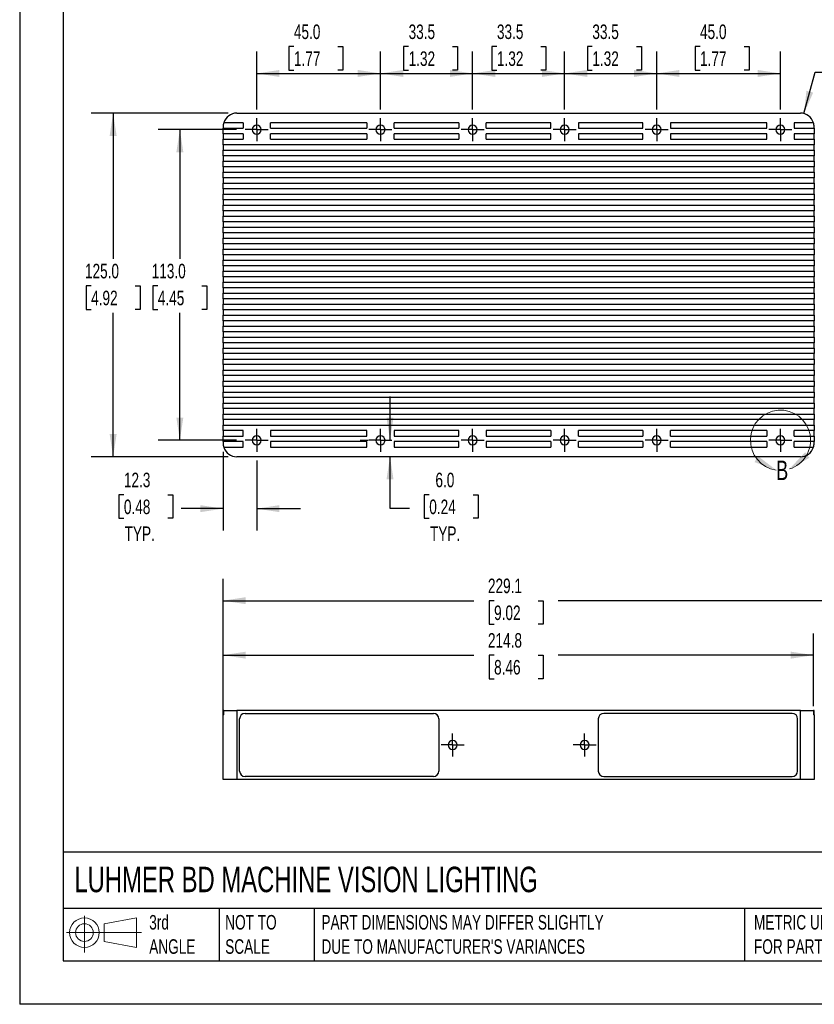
# Model space of a CAD drawing. Header units: millimetres. Extents: x 0 to 699, y 0 to 540.
# Tile 1 of 5: x 0 to 289, y 0 to 358. Entities that reach past the tile are written whole.
import ezdxf

# ---------------------------------------------------------------- set-up
doc = ezdxf.new("R2010")
doc.units = ezdxf.units.MM
doc.header["$LTSCALE"] = 2.5
doc.linetypes.add('CENTERX2', pattern=[20.32, 12.7, -2.54, 2.54, -2.54])
doc.layers.add('CENTER', color=40, linetype='CENTERX2')
doc.layers.add('DIMENSIONS', color=140, linetype='Continuous', lineweight=25)
doc.layers.add('TEXT', color=140, linetype='Continuous', lineweight=25)
doc.styles.add('SLDTEXTSTYLE0', font='TXT', dxfattribs={"width": 0.7})
doc.dimstyles.new('SLDDIMSTYLE0', dxfattribs={"dimtxt": 5.39502, "dimasz": 8.255, "dimexe": 0, "dimexo": 0.0625, "dimgap": 1.348755, "dimtad": 0, "dimtih": 1, "dimtoh": 1, "dimdec": 1, "dimrnd": 1e-09, "dimzin": 4, "dimdsep": 46, "dimtxsty": 'SLDTEXTSTYLE0', "dimsah": 1, "dimcen": 0.09, "dimadec": 0, "dimazin": 1, "dimtfac": 1, "dimtdec": 1, "dimtofl": 0, "dimtmove": 0, "dimatfit": 3, "dimfxl": 0, "dimfrac": 2, "dimtolj": 1, "dimtzin": 12, "dimarcsym": 0})
doc.dimstyles.new('SLDDIMSTYLE1', dxfattribs={"dimtxt": 5.39502, "dimasz": 8.255, "dimexe": 0, "dimexo": 0.0625, "dimgap": 1.348755, "dimtad": 0, "dimtih": 1, "dimtoh": 1, "dimdec": 1, "dimrnd": 1e-09, "dimzin": 12, "dimdsep": 46, "dimtxsty": 'SLDTEXTSTYLE0', "dimsah": 1, "dimcen": 0.09, "dimadec": 0, "dimazin": 3, "dimtfac": 1, "dimtdec": 1, "dimtmove": 0, "dimatfit": 0, "dimfxl": 0, "dimfrac": 2, "dimtolj": 1, "dimtzin": 12, "dimarcsym": 0})
doc.dimstyles.new('SLDDIMSTYLE2', dxfattribs={"dimtxt": 5.39502, "dimasz": 8.255, "dimexe": 0, "dimexo": 0.0625, "dimgap": 1.348755, "dimtad": 2, "dimdec": 1, "dimrnd": 1e-09, "dimzin": 4, "dimdsep": 46, "dimtxsty": 'SLDTEXTSTYLE0', "dimsah": 1, "dimcen": 0.09, "dimadec": 0, "dimazin": 1, "dimtfac": 1, "dimtdec": 1, "dimtofl": 0, "dimtmove": 0, "dimatfit": 3, "dimfxl": 0, "dimfrac": 2, "dimtolj": 1, "dimtzin": 12, "dimarcsym": 0})
doc.dimstyles.new('SLDDIMSTYLE3', dxfattribs={"dimtxt": 5.39502, "dimasz": 8.255, "dimexe": 0, "dimexo": 0.0625, "dimgap": 1.348755, "dimtad": 2, "dimdec": 1, "dimrnd": 1e-09, "dimzin": 12, "dimdsep": 46, "dimtxsty": 'SLDTEXTSTYLE0', "dimsah": 1, "dimcen": 0.09, "dimadec": 0, "dimazin": 3, "dimtfac": 1, "dimtdec": 1, "dimtofl": 0, "dimtmove": 0, "dimatfit": 3, "dimfxl": 0, "dimfrac": 2, "dimtolj": 1, "dimtzin": 12, "dimarcsym": 0})
doc.dimstyles.new('SLDDIMSTYLE4', dxfattribs={"dimtxt": 5.39502, "dimasz": 8.255, "dimexe": 0, "dimexo": 0.0625, "dimgap": 1.348755, "dimtad": 0, "dimtih": 1, "dimtoh": 1, "dimdec": 1, "dimrnd": 1e-09, "dimzin": 4, "dimdsep": 46, "dimtxsty": 'SLDTEXTSTYLE0', "dimsah": 1, "dimcen": 0.09, "dimadec": 0, "dimazin": 1, "dimtfac": 1, "dimtdec": 1, "dimtmove": 0, "dimatfit": 0, "dimfxl": 0, "dimfrac": 2, "dimtolj": 1, "dimtzin": 12, "dimarcsym": 0})
doc.dimstyles.new('SLDDIMSTYLE5', dxfattribs={"dimtxt": 5.39502, "dimasz": 8.255, "dimexe": 0, "dimexo": 0.0625, "dimgap": 1.348755, "dimtad": 0, "dimtih": 1, "dimtoh": 1, "dimdec": 1, "dimrnd": 1e-09, "dimzin": 4, "dimdsep": 46, "dimtxsty": 'SLDTEXTSTYLE0', "dimsah": 1, "dimcen": 0, "dimadec": 0, "dimazin": 1, "dimtfac": 1, "dimtdec": 1, "dimtofl": 0, "dimtmove": 0, "dimatfit": 3, "dimfxl": 0, "dimfrac": 2, "dimtolj": 1, "dimtzin": 12, "dimarcsym": 0})
doc.dimstyles.new('SLDDIMSTYLE6', dxfattribs={"dimtxt": 5.39502, "dimasz": 8.255, "dimexe": 0, "dimexo": 0.0625, "dimgap": 1.348755, "dimtad": 0, "dimtih": 1, "dimtoh": 1, "dimdec": 1, "dimrnd": 1e-09, "dimzin": 12, "dimdsep": 46, "dimtxsty": 'SLDTEXTSTYLE0', "dimsah": 1, "dimcen": 0.09, "dimadec": 0, "dimazin": 3, "dimtfac": 1, "dimtdec": 1, "dimtofl": 0, "dimtmove": 0, "dimatfit": 3, "dimfxl": 0, "dimfrac": 2, "dimtolj": 1, "dimtzin": 12, "dimarcsym": 0})

# ---------------------------------------------------------------- blocks, each defined once
blk = doc.blocks.new('Block11')
at = {"color": 7, "linetype": 'Continuous', "lineweight": 18}
for p, q in [((6.47, 13.28), (6.47, 0)), ((13.7, 10.42), (25.44, 12.58)), ((25.44, 12.58), (25.44, 1.83)), ((0, 7.2), (27.18, 7.2)), ((13.7, 3.99), (13.7, 10.42)), ((13.7, 3.99), (25.44, 1.83))]:
    blk.add_line(p, q, dxfattribs=at)
for radius in [5.38, 3.21]:
    blk.add_circle((6.47, 7.2), radius, dxfattribs=at)
blk = doc.blocks.new('Block12')
at = {"color": 7, "linetype": 'Continuous'}
blk.add_blockref('Block11', (0, 0), dxfattribs=at)
blk = doc.blocks.new('_D')
at = {"layer": 'DIMENSIONS'}
for p, q in [((78.89, 318.2), (50.33, 318.2)), ((58.27, 318.2), (58.27, 271.14)), ((50.25, 261.36), (48.44, 261.36)), ((48.44, 261.36), (48.44, 252.78)), ((66.29, 261.36), (68.1, 261.36)), ((68.1, 261.36), (68.1, 252.78)), ((48.44, 252.78), (50.25, 252.78)), ((58.27, 205.2), (58.27, 251.58)), ((68.1, 252.78), (66.29, 252.78)), ((78.89, 205.2), (50.33, 205.2))]:
    blk.add_line(p, q, dxfattribs=at)
for points in [[(58.27, 318.2), (57, 309.94), (59.54, 309.94)], [(58.27, 205.2), (59.54, 213.45), (57, 213.45)]]:
    blk.add_solid(points, dxfattribs=at)
at = {"layer": 'DIMENSIONS', "char_height": 5.292, "attachment_point": 1, "style": 'SLDTEXTSTYLE0'}
for s, insert in [('113.0', (48.01, 269.39)), ('4.45', (50.25, 259.61))]:
    blk.add_mtext(s, dxfattribs=dict(at, insert=insert))
blk = doc.blocks.new('_D_1')
at = {"layer": 'DIMENSIONS'}
for p, q in [((75.83, 324.2), (26.06, 324.2)), ((34, 324.2), (34, 271.14)), ((25.99, 261.36), (24.17, 261.36)), ((24.17, 261.36), (24.17, 252.78)), ((42.02, 261.36), (43.83, 261.36)), ((43.83, 261.36), (43.83, 252.78)), ((24.17, 252.78), (25.99, 252.78)), ((34, 199.2), (34, 251.58)), ((43.83, 252.78), (42.02, 252.78)), ((75.83, 199.2), (26.06, 199.2))]:
    blk.add_line(p, q, dxfattribs=at)
for points in [[(34, 324.2), (32.73, 315.94), (35.27, 315.94)], [(34, 199.2), (35.27, 207.45), (32.73, 207.45)]]:
    blk.add_solid(points, dxfattribs=at)
at = {"layer": 'DIMENSIONS', "char_height": 5.292, "attachment_point": 1, "style": 'SLDTEXTSTYLE0'}
for s, insert in [('125.0', (23.74, 269.39)), ('4.92', (25.99, 259.61))]:
    blk.add_mtext(s, dxfattribs=dict(at, insert=insert))
blk = doc.blocks.new('_D_2')
at = {"layer": 'DIMENSIONS'}
for p, q in [((74, 201.02), (74, 172.39)), ((86.25, 197.83), (86.25, 172.39)), ((37.91, 185.37), (36.1, 185.37)), ((36.1, 185.37), (36.1, 176.8)), ((53.95, 185.37), (55.76, 185.37)), ((55.76, 185.37), (55.76, 176.8)), ((74, 180.32), (58.78, 180.32)), ((86.25, 180.32), (102.13, 180.32)), ((36.1, 176.8), (37.91, 176.8)), ((55.76, 176.8), (53.95, 176.8))]:
    blk.add_line(p, q, dxfattribs=at)
for points in [[(74, 180.32), (65.75, 181.59), (65.75, 179.05)], [(86.25, 180.32), (94.51, 179.05), (94.51, 181.59)]]:
    blk.add_solid(points, dxfattribs=at)
at = {"layer": 'DIMENSIONS', "char_height": 5.292, "attachment_point": 1, "style": 'SLDTEXTSTYLE0'}
for s, insert in [('12.3', (37.91, 193.4)), ('0.48', (37.91, 183.62)), ('TYP.', (38.17, 173.84))]:
    blk.add_mtext(s, dxfattribs=dict(at, insert=insert))
blk = doc.blocks.new('_D_3')
at = {"layer": 'DIMENSIONS'}
for p, q in [((99.75, 348.43), (97.94, 348.43)), ((97.94, 348.43), (97.94, 339.85)), ((115.78, 348.43), (117.59, 348.43)), ((117.59, 348.43), (117.59, 339.85)), ((86.25, 325.56), (86.25, 346.58)), ((131.25, 325.56), (131.25, 346.58)), ((86.25, 338.64), (131.25, 338.64)), ((97.94, 339.85), (99.75, 339.85)), ((117.59, 339.85), (115.78, 339.85))]:
    blk.add_line(p, q, dxfattribs=at)
for points in [[(86.25, 338.64), (94.51, 337.37), (94.51, 339.91)], [(131.25, 338.64), (123, 339.91), (123, 337.37)]]:
    blk.add_solid(points, dxfattribs=at)
at = {"layer": 'DIMENSIONS', "char_height": 5.292, "attachment_point": 1, "style": 'SLDTEXTSTYLE0'}
for s, insert in [('45.0', (99.75, 356.45)), ('1.77', (99.75, 346.67))]:
    blk.add_mtext(s, dxfattribs=dict(at, insert=insert))
blk = doc.blocks.new('_D_4')
at = {"layer": 'DIMENSIONS'}
for p, q in [((141.48, 348.43), (139.67, 348.43)), ((139.67, 348.43), (139.67, 339.85)), ((157.51, 348.43), (159.32, 348.43)), ((159.32, 348.43), (159.32, 339.85)), ((131.25, 325.56), (131.25, 346.58)), ((164.75, 325.56), (164.75, 346.58)), ((131.25, 338.64), (164.75, 338.64)), ((139.67, 339.85), (141.48, 339.85)), ((159.32, 339.85), (157.51, 339.85))]:
    blk.add_line(p, q, dxfattribs=at)
for points in [[(131.25, 338.64), (139.51, 337.37), (139.51, 339.91)], [(164.75, 338.64), (156.5, 339.91), (156.5, 337.37)]]:
    blk.add_solid(points, dxfattribs=at)
at = {"layer": 'DIMENSIONS', "char_height": 5.292, "attachment_point": 1, "style": 'SLDTEXTSTYLE0'}
for s, insert in [('33.5', (141.48, 356.45)), ('1.32', (141.48, 346.67))]:
    blk.add_mtext(s, dxfattribs=dict(at, insert=insert))
blk = doc.blocks.new('_D_5')
at = {"layer": 'DIMENSIONS'}
for p, q in [((173.61, 348.43), (171.8, 348.43)), ((171.8, 348.43), (171.8, 339.85)), ((189.64, 348.43), (191.46, 348.43)), ((191.46, 348.43), (191.46, 339.85)), ((164.75, 325.56), (164.75, 346.58)), ((198.25, 325.56), (198.25, 346.58)), ((164.75, 338.64), (198.25, 338.64)), ((171.8, 339.85), (173.61, 339.85)), ((191.46, 339.85), (189.64, 339.85))]:
    blk.add_line(p, q, dxfattribs=at)
for points in [[(164.75, 338.64), (173.01, 337.37), (173.01, 339.91)], [(198.25, 338.64), (190, 339.91), (190, 337.37)]]:
    blk.add_solid(points, dxfattribs=at)
at = {"layer": 'DIMENSIONS', "char_height": 5.292, "attachment_point": 1, "style": 'SLDTEXTSTYLE0'}
for s, insert in [('33.5', (173.61, 356.45)), ('1.32', (173.61, 346.67))]:
    blk.add_mtext(s, dxfattribs=dict(at, insert=insert))
blk = doc.blocks.new('_D_6')
at = {"layer": 'DIMENSIONS'}
for p, q in [((208.32, 348.43), (206.51, 348.43)), ((206.51, 348.43), (206.51, 339.85)), ((224.36, 348.43), (226.17, 348.43)), ((226.17, 348.43), (226.17, 339.85)), ((198.25, 325.56), (198.25, 346.58)), ((231.75, 325.56), (231.75, 346.58)), ((198.25, 338.64), (231.75, 338.64)), ((206.51, 339.85), (208.32, 339.85)), ((226.17, 339.85), (224.36, 339.85))]:
    blk.add_line(p, q, dxfattribs=at)
for points in [[(198.25, 338.64), (206.51, 337.37), (206.51, 339.91)], [(231.75, 338.64), (223.5, 339.91), (223.5, 337.37)]]:
    blk.add_solid(points, dxfattribs=at)
at = {"layer": 'DIMENSIONS', "char_height": 5.292, "attachment_point": 1, "style": 'SLDTEXTSTYLE0'}
for s, insert in [('33.5', (208.32, 356.45)), ('1.32', (208.32, 346.67))]:
    blk.add_mtext(s, dxfattribs=dict(at, insert=insert))
blk = doc.blocks.new('_D_7')
at = {"layer": 'DIMENSIONS'}
for p, q in [((247.49, 348.43), (245.68, 348.43)), ((245.68, 348.43), (245.68, 339.85)), ((263.53, 348.43), (265.34, 348.43)), ((265.34, 348.43), (265.34, 339.85)), ((231.75, 325.56), (231.75, 346.58)), ((276.75, 325.56), (276.75, 346.58)), ((231.75, 338.64), (276.75, 338.64)), ((245.68, 339.85), (247.49, 339.85)), ((265.34, 339.85), (263.53, 339.85))]:
    blk.add_line(p, q, dxfattribs=at)
for points in [[(231.75, 338.64), (240.01, 337.37), (240.01, 339.91)], [(276.75, 338.64), (268.5, 339.91), (268.5, 337.37)]]:
    blk.add_solid(points, dxfattribs=at)
at = {"layer": 'DIMENSIONS', "char_height": 5.292, "attachment_point": 1, "style": 'SLDTEXTSTYLE0'}
for s, insert in [('45.0', (247.49, 356.45)), ('1.77', (247.49, 346.67))]:
    blk.add_mtext(s, dxfattribs=dict(at, insert=insert))
blk = doc.blocks.new('_D_8')
at = {"layer": 'DIMENSIONS'}
for p, q in [((134.72, 205.2), (134.72, 221.07)), ((123.89, 205.2), (126.79, 205.2)), ((134.72, 180.32), (134.72, 199.2)), ((149, 185.37), (147.19, 185.37)), ((147.19, 185.37), (147.19, 176.8)), ((165.03, 185.37), (166.84, 185.37)), ((166.84, 185.37), (166.84, 176.8)), ((141.75, 180.32), (134.72, 180.32)), ((147.19, 176.8), (149, 176.8)), ((166.84, 176.8), (165.03, 176.8))]:
    blk.add_line(p, q, dxfattribs=at)
for points in [[(134.72, 205.2), (135.99, 213.45), (133.45, 213.45)], [(134.72, 199.2), (133.45, 190.94), (135.99, 190.94)]]:
    blk.add_solid(points, dxfattribs=at)
at = {"layer": 'DIMENSIONS', "char_height": 5.292, "attachment_point": 1, "style": 'SLDTEXTSTYLE0'}
for s, insert in [('6.0', (151.24, 193.4)), ('0.24', (149, 183.62)), ('TYP.', (149.26, 173.84))]:
    blk.add_mtext(s, dxfattribs=dict(at, insert=insert))
blk = doc.blocks.new('_D_9')
at = {"layer": 'DIMENSIONS'}
for p, q in [((304.9, 346.99), (303.09, 346.99)), ((303.09, 346.99), (303.09, 338.41)), ((320.93, 346.99), (322.74, 346.99)), ((322.74, 346.99), (322.74, 338.41)), ((285.3, 324.03), (289.35, 339.15)), ((289.35, 339.15), (297.31, 339.15)), ((303.09, 338.41), (304.9, 338.41)), ((322.74, 338.41), (320.93, 338.41))]:
    blk.add_line(p, q, dxfattribs=at)
blk.add_solid([(285.3, 324.03), (288.66, 331.67), (286.21, 332.33)], dxfattribs=at)
at = {"layer": 'DIMENSIONS', "char_height": 5.292, "attachment_point": 1, "style": 'SLDTEXTSTYLE0'}
for s, insert in [('R5.0', (304.69, 355.02)), ('0.20', (304.9, 345.23)), ('TYP.', (305.16, 335.45))]:
    blk.add_mtext(s, dxfattribs=dict(at, insert=insert))
blk = doc.blocks.new('SW_CENTERMARKSYMBOL_0')
at = {"layer": 'CENTER', "color": 0}
for p, q in [((0, 2.54), (0, 4.19)), ((-2.54, 0), (-4.19, 0)), ((0, 0), (-2.54, 0)), ((0, 0), (0, 2.54)), ((0, 0), (0, -2.54)), ((0, 0), (2.54, 0)), ((2.54, 0), (4.19, 0)), ((0, -2.54), (0, -4.19))]:
    blk.add_line(p, q, dxfattribs=at)
blk = doc.blocks.new('SW_CENTERMARKSYMBOL_1')
at = {"layer": 'CENTER', "color": 0}
for p, q in [((0, 2.54), (0, 4.19)), ((-2.54, 0), (-4.19, 0)), ((0, 0), (-2.54, 0)), ((0, 0), (0, 2.54)), ((0, 0), (0, -2.54)), ((0, 0), (2.54, 0)), ((2.54, 0), (4.19, 0)), ((0, -2.54), (0, -4.19))]:
    blk.add_line(p, q, dxfattribs=at)
blk = doc.blocks.new('SW_CENTERMARKSYMBOL_2')
at = {"layer": 'CENTER', "color": 0}
for p, q in [((0, 2.54), (0, 4.19)), ((-2.54, 0), (-4.19, 0)), ((0, 0), (-2.54, 0)), ((0, 0), (0, 2.54)), ((0, 0), (0, -2.54)), ((0, 0), (2.54, 0)), ((2.54, 0), (4.19, 0)), ((0, -2.54), (0, -4.19))]:
    blk.add_line(p, q, dxfattribs=at)
blk = doc.blocks.new('SW_CENTERMARKSYMBOL_3')
at = {"layer": 'CENTER', "color": 0}
for p, q in [((0, 2.54), (0, 4.19)), ((-2.54, 0), (-4.19, 0)), ((0, 0), (-2.54, 0)), ((0, 0), (0, 2.54)), ((0, 0), (0, -2.54)), ((0, 0), (2.54, 0)), ((2.54, 0), (4.19, 0)), ((0, -2.54), (0, -4.19))]:
    blk.add_line(p, q, dxfattribs=at)
blk = doc.blocks.new('SW_CENTERMARKSYMBOL_4')
at = {"layer": 'CENTER', "color": 0}
for p, q in [((0, 2.54), (0, 4.19)), ((-2.54, 0), (-4.19, 0)), ((0, 0), (-2.54, 0)), ((0, 0), (0, 2.54)), ((0, 0), (0, -2.54)), ((0, 0), (2.54, 0)), ((2.54, 0), (4.19, 0)), ((0, -2.54), (0, -4.19))]:
    blk.add_line(p, q, dxfattribs=at)
blk = doc.blocks.new('SW_CENTERMARKSYMBOL_5')
at = {"layer": 'CENTER', "color": 0}
for p, q in [((0, 2.54), (0, 4.19)), ((-2.54, 0), (-4.19, 0)), ((0, 0), (-2.54, 0)), ((0, 0), (0, 2.54)), ((0, 0), (0, -2.54)), ((0, 0), (2.54, 0)), ((2.54, 0), (4.19, 0)), ((0, -2.54), (0, -4.19))]:
    blk.add_line(p, q, dxfattribs=at)
blk = doc.blocks.new('SW_CENTERMARKSYMBOL_6')
at = {"layer": 'CENTER', "color": 0}
for p, q in [((0, 2.54), (0, 4.19)), ((-2.54, 0), (-4.19, 0)), ((0, 0), (-2.54, 0)), ((0, 0), (0, 2.54)), ((0, 0), (0, -2.54)), ((0, 0), (2.54, 0)), ((2.54, 0), (4.19, 0)), ((0, -2.54), (0, -4.19))]:
    blk.add_line(p, q, dxfattribs=at)
blk = doc.blocks.new('SW_CENTERMARKSYMBOL_7')
at = {"layer": 'CENTER', "color": 0}
for p, q in [((0, 2.54), (0, 4.19)), ((-2.54, 0), (-4.19, 0)), ((0, 0), (-2.54, 0)), ((0, 0), (0, 2.54)), ((0, 0), (0, -2.54)), ((0, 0), (2.54, 0)), ((2.54, 0), (4.19, 0)), ((0, -2.54), (0, -4.19))]:
    blk.add_line(p, q, dxfattribs=at)
blk = doc.blocks.new('SW_CENTERMARKSYMBOL_8')
at = {"layer": 'CENTER', "color": 0}
for p, q in [((0, 2.54), (0, 4.19)), ((-2.54, 0), (-4.19, 0)), ((0, 0), (-2.54, 0)), ((0, 0), (0, 2.54)), ((0, 0), (0, -2.54)), ((0, 0), (2.54, 0)), ((2.54, 0), (4.19, 0)), ((0, -2.54), (0, -4.19))]:
    blk.add_line(p, q, dxfattribs=at)
blk = doc.blocks.new('SW_CENTERMARKSYMBOL_9')
at = {"layer": 'CENTER', "color": 0}
for p, q in [((0, 2.54), (0, 4.19)), ((-2.54, 0), (-4.19, 0)), ((0, 0), (-2.54, 0)), ((0, 0), (0, 2.54)), ((0, 0), (0, -2.54)), ((0, 0), (2.54, 0)), ((2.54, 0), (4.19, 0)), ((0, -2.54), (0, -4.19))]:
    blk.add_line(p, q, dxfattribs=at)
blk = doc.blocks.new('SW_CENTERMARKSYMBOL_10')
at = {"layer": 'CENTER', "color": 0}
for p, q in [((0, 2.54), (0, 4.19)), ((-2.54, 0), (-4.19, 0)), ((0, 0), (-2.54, 0)), ((0, 0), (0, 2.54)), ((0, 0), (0, -2.54)), ((0, 0), (2.54, 0)), ((2.54, 0), (4.19, 0)), ((0, -2.54), (0, -4.19))]:
    blk.add_line(p, q, dxfattribs=at)
blk = doc.blocks.new('SW_CENTERMARKSYMBOL_11')
at = {"layer": 'CENTER', "color": 0}
for p, q in [((0, 2.54), (0, 4.19)), ((-2.54, 0), (-4.19, 0)), ((0, 0), (-2.54, 0)), ((0, 0), (0, 2.54)), ((0, 0), (0, -2.54)), ((0, 0), (2.54, 0)), ((2.54, 0), (4.19, 0)), ((0, -2.54), (0, -4.19))]:
    blk.add_line(p, q, dxfattribs=at)
blk = doc.blocks.new('_D_15')
at = {"layer": 'DIMENSIONS'}
for p, q in [((74, 110.02), (74, 134.96)), ((288.77, 108.52), (288.77, 134.96)), ((74, 127.02), (165.27, 127.02)), ((172.58, 127.02), (170.77, 127.02)), ((170.77, 127.02), (170.77, 118.45)), ((188.61, 127.02), (190.42, 127.02)), ((190.42, 127.02), (190.42, 118.45)), ((288.77, 127.02), (195.92, 127.02)), ((170.77, 118.45), (172.58, 118.45)), ((190.42, 118.45), (188.61, 118.45))]:
    blk.add_line(p, q, dxfattribs=at)
for points in [[(74, 127.02), (82.26, 125.75), (82.26, 128.29)], [(288.77, 127.02), (280.52, 128.29), (280.52, 125.75)]]:
    blk.add_solid(points, dxfattribs=at)
at = {"layer": 'DIMENSIONS', "char_height": 5.292, "attachment_point": 1, "style": 'SLDTEXTSTYLE0'}
for s, insert in [('214.8', (170.34, 135.05)), ('8.46', (172.58, 125.27))]:
    blk.add_mtext(s, dxfattribs=dict(at, insert=insert))
blk = doc.blocks.new('_D_16')
at = {"layer": 'DIMENSIONS'}
for p, q in [((74, 99.17), (74, 154.78)), ((303.1, 102.57), (303.1, 154.78)), ((74, 146.84), (165.27, 146.84)), ((172.58, 146.84), (170.77, 146.84)), ((170.77, 146.84), (170.77, 138.27)), ((188.61, 146.84), (190.42, 146.84)), ((190.42, 146.84), (190.42, 138.27)), ((303.1, 146.84), (195.92, 146.84)), ((170.77, 138.27), (172.58, 138.27)), ((190.42, 138.27), (188.61, 138.27))]:
    blk.add_line(p, q, dxfattribs=at)
for points in [[(74, 146.84), (82.26, 145.57), (82.26, 148.11)], [(303.1, 146.84), (294.85, 148.11), (294.85, 145.57)]]:
    blk.add_solid(points, dxfattribs=at)
at = {"layer": 'DIMENSIONS', "char_height": 5.292, "attachment_point": 1, "style": 'SLDTEXTSTYLE0'}
for s, insert in [('229.1', (170.34, 154.87)), ('9.02', (172.58, 145.09))]:
    blk.add_mtext(s, dxfattribs=dict(at, insert=insert))
blk = doc.blocks.new('SW_CENTERMARKSYMBOL_15')
at = {"layer": 'CENTER', "color": 0}
for p, q in [((0, 2.54), (0, 4.19)), ((-2.54, 0), (-4.19, 0)), ((0, 0), (-2.54, 0)), ((0, 0), (0, 2.54)), ((0, 0), (0, -2.54)), ((0, 0), (2.54, 0)), ((2.54, 0), (4.19, 0)), ((0, -2.54), (0, -4.19))]:
    blk.add_line(p, q, dxfattribs=at)
blk = doc.blocks.new('SW_CENTERMARKSYMBOL_16')
at = {"layer": 'CENTER', "color": 0}
for p, q in [((0, 2.54), (0, 4.19)), ((-2.54, 0), (-4.19, 0)), ((0, 0), (-2.54, 0)), ((0, 0), (0, 2.54)), ((0, 0), (0, -2.54)), ((0, 0), (2.54, 0)), ((2.54, 0), (4.19, 0)), ((0, -2.54), (0, -4.19))]:
    blk.add_line(p, q, dxfattribs=at)

msp = doc.modelspace()

# ---------------------------------------------------------------- linework, layer by layer
at = {"color": 7, "linetype": 'Continuous'}
for p in [(0.01, 539.76), (698.51, 0.01)]:
    msp.add_line(p, (0.01, 0.01), dxfattribs=at)
for p, q in [((79, 324.2), (284, 324.2)), ((74, 319.2), (74, 318.7)), ((81.25, 320.7), (74.23, 320.7)), ((81.25, 320.7), (81.25, 318.7)), ((86.25, 318.2), (86.25, 319.85)), ((91.25, 318.7), (91.25, 320.7)), ((126.25, 320.7), (91.25, 320.7)), ((126.25, 320.7), (126.25, 318.7)), ((131.25, 318.2), (131.25, 319.85)), ((136.25, 318.7), (136.25, 320.7)), ((159.75, 320.7), (136.25, 320.7)), ((159.75, 320.7), (159.75, 318.7)), ((164.75, 318.2), (164.75, 319.85)), ((193.25, 320.7), (169.75, 320.7)), ((169.75, 318.7), (169.75, 320.7)), ((193.25, 318.7), (193.25, 320.7)), ((198.25, 318.2), (198.25, 319.85)), ((226.75, 320.7), (203.25, 320.7)), ((203.25, 320.7), (203.25, 318.7)), ((226.75, 318.7), (226.75, 320.7)), ((231.75, 318.2), (231.75, 319.85)), ((271.75, 320.7), (236.75, 320.7)), ((236.75, 320.7), (236.75, 318.7)), ((271.75, 318.7), (271.75, 320.7)), ((276.75, 318.2), (276.75, 319.85)), ((288.77, 320.7), (281.75, 320.7)), ((281.75, 320.7), (281.75, 318.7)), ((289, 318.7), (289, 319.2)), ((74, 318.7), (81.25, 318.7)), ((74, 316.7), (74, 318.7)), ((81.25, 316.7), (74, 316.7)), ((74, 316.7), (74, 314.7)), ((81.25, 316.7), (81.25, 314.7)), ((86.25, 318.2), (86.25, 316.55)), ((91.25, 318.7), (126.25, 318.7)), ((91.25, 314.7), (91.25, 316.7)), ((126.25, 316.7), (91.25, 316.7)), ((126.25, 316.7), (126.25, 314.7)), ((131.25, 318.2), (131.25, 316.55)), ((136.25, 318.7), (159.75, 318.7)), ((136.25, 314.7), (136.25, 316.7)), ((159.75, 316.7), (136.25, 316.7)), ((159.75, 316.7), (159.75, 314.7)), ((164.75, 318.2), (164.75, 316.55)), ((169.75, 318.7), (193.25, 318.7)), ((193.25, 316.7), (169.75, 316.7)), ((169.75, 314.7), (169.75, 316.7)), ((193.25, 314.7), (193.25, 316.7)), ((198.25, 318.2), (198.25, 316.55)), ((203.25, 318.7), (226.75, 318.7)), ((226.75, 316.7), (203.25, 316.7)), ((203.25, 316.7), (203.25, 314.7)), ((226.75, 314.7), (226.75, 316.7)), ((231.75, 318.2), (231.75, 316.55)), ((236.75, 318.7), (271.75, 318.7)), ((271.75, 316.7), (236.75, 316.7)), ((236.75, 316.7), (236.75, 314.7)), ((271.75, 314.7), (271.75, 316.7)), ((276.75, 318.2), (276.75, 316.55)), ((281.75, 318.7), (289, 318.7)), ((289, 316.7), (281.75, 316.7)), ((281.75, 316.7), (281.75, 314.7)), ((289, 318.7), (289, 316.7)), ((289, 314.7), (289, 316.7)), ((74, 314.7), (81.25, 314.7)), ((74, 312.7), (74, 314.7)), ((289, 312.7), (74, 312.7)), ((74, 312.7), (74, 310.7)), ((91.25, 314.7), (126.25, 314.7)), ((136.25, 314.7), (159.75, 314.7)), ((169.75, 314.7), (193.25, 314.7)), ((203.25, 314.7), (226.75, 314.7)), ((236.75, 314.7), (271.75, 314.7)), ((281.75, 314.7), (289, 314.7)), ((289, 314.7), (289, 312.7)), ((289, 310.7), (289, 312.7)), ((74, 310.7), (289, 310.7)), ((74, 308.7), (74, 310.7)), ((289, 308.7), (74, 308.7)), ((74, 308.7), (74, 306.7)), ((289.14, 310.7), (289, 310.7)), ((289, 310.7), (289, 308.7)), ((289, 306.7), (289, 308.7)), ((74, 306.7), (289, 306.7)), ((74, 304.7), (74, 306.7)), ((289, 304.7), (74, 304.7)), ((74, 304.7), (74, 302.7)), ((289, 306.7), (289, 304.7)), ((289, 302.7), (289, 304.7)), ((74, 302.7), (289, 302.7)), ((74, 300.7), (74, 302.7)), ((289, 302.7), (289, 300.7)), ((289, 300.7), (74, 300.7)), ((74, 300.7), (74, 298.7)), ((74, 298.7), (289, 298.7)), ((74, 296.7), (74, 298.7)), ((289, 298.7), (289, 300.7)), ((289, 298.7), (289, 296.7)), ((289, 296.7), (74, 296.7)), ((74, 296.7), (74, 294.7)), ((74, 294.7), (289, 294.7)), ((74, 292.7), (74, 294.7)), ((289, 294.7), (289, 296.7)), ((289, 294.7), (289.14, 294.7)), ((289, 294.7), (289, 292.7)), ((289, 292.7), (74, 292.7)), ((74, 292.7), (74, 290.7)), ((74, 290.7), (289, 290.7)), ((74, 288.7), (74, 290.7)), ((289, 290.7), (289, 292.7)), ((289, 290.7), (289, 288.7)), ((289, 288.7), (74, 288.7)), ((74, 288.7), (74, 286.7)), ((74, 286.7), (289, 286.7)), ((74, 284.7), (74, 286.7)), ((289, 286.7), (289, 288.7)), ((289, 286.7), (289, 284.7)), ((289, 284.7), (74, 284.7)), ((74, 284.7), (74, 282.7)), ((289, 282.7), (289, 284.7)), ((74, 282.7), (289, 282.7)), ((74, 280.7), (74, 282.7)), ((289, 280.7), (74, 280.7)), ((74, 280.7), (74, 278.7)), ((289, 282.7), (289, 280.7)), ((289, 278.7), (289, 280.7)), ((74, 278.7), (289, 278.7)), ((74, 276.7), (74, 278.7)), ((289, 276.7), (74, 276.7)), ((74, 276.7), (74, 274.7)), ((289, 278.7), (289, 276.7)), ((289, 274.7), (289, 276.7)), ((74, 274.7), (289, 274.7)), ((74, 272.7), (74, 274.7)), ((289, 272.7), (74, 272.7)), ((74, 272.7), (74, 270.7)), ((289, 274.7), (289, 272.7)), ((289, 270.7), (289, 272.7)), ((74, 270.7), (289, 270.7)), ((74, 268.7), (74, 270.7)), ((289, 268.7), (74, 268.7)), ((74, 268.7), (74, 266.7)), ((289, 270.7), (289, 268.7)), ((289, 266.7), (289, 268.7)), ((74, 266.7), (289, 266.7)), ((74, 264.7), (74, 266.7)), ((289, 266.7), (289, 264.7)), ((289, 264.7), (74, 264.7)), ((74, 264.7), (74, 262.7)), ((74, 262.7), (289, 262.7)), ((74, 260.7), (74, 262.7)), ((289, 262.7), (289, 264.7)), ((289, 262.7), (289, 260.7)), ((289, 260.7), (74, 260.7)), ((74, 260.7), (74, 258.7)), ((74, 258.7), (289, 258.7)), ((74, 256.7), (74, 258.7)), ((289, 258.7), (289, 260.7)), ((289, 258.7), (289, 256.7)), ((289, 256.7), (74, 256.7)), ((74, 256.7), (74, 254.7)), ((74, 254.7), (289, 254.7)), ((74, 252.7), (74, 254.7)), ((289, 254.7), (289, 256.7)), ((289, 254.7), (289, 252.7)), ((289, 252.7), (74, 252.7)), ((74, 252.7), (74, 250.7)), ((289, 250.7), (289, 252.7)), ((74, 250.7), (289, 250.7)), ((74, 248.7), (74, 250.7)), ((289, 248.7), (74, 248.7)), ((74, 248.7), (74, 246.7)), ((289, 250.7), (289, 248.7)), ((289, 246.7), (289, 248.7)), ((74, 246.7), (289, 246.7)), ((74, 244.7), (74, 246.7)), ((289, 244.7), (74, 244.7)), ((74, 244.7), (74, 242.7)), ((289, 246.7), (289, 244.7)), ((289, 242.7), (289, 244.7)), ((74, 242.7), (289, 242.7)), ((74, 240.7), (74, 242.7)), ((289, 240.7), (74, 240.7)), ((74, 240.7), (74, 238.7)), ((289, 242.7), (289, 240.7)), ((289, 238.7), (289, 240.7)), ((74, 238.7), (289, 238.7)), ((74, 236.7), (74, 238.7)), ((289, 236.7), (74, 236.7)), ((74, 236.7), (74, 234.7)), ((289, 238.7), (289, 236.7)), ((289, 234.7), (289, 236.7)), ((74, 234.7), (289, 234.7)), ((74, 232.7), (74, 234.7)), ((289, 234.7), (289, 232.7)), ((289, 232.7), (74, 232.7)), ((74, 232.7), (74, 230.7)), ((74, 230.7), (289, 230.7)), ((74, 228.7), (74, 230.7)), ((289, 230.7), (289, 232.7)), ((289, 230.7), (289, 228.7)), ((289, 228.7), (74, 228.7)), ((74, 228.7), (74, 226.7)), ((74, 226.7), (289, 226.7)), ((74, 224.7), (74, 226.7)), ((289, 226.7), (289, 228.7)), ((289, 226.7), (289, 224.7)), ((289, 224.7), (74, 224.7)), ((74, 224.7), (74, 222.7)), ((74, 222.7), (289, 222.7)), ((74, 220.7), (74, 222.7)), ((289, 222.7), (289, 224.7)), ((289, 222.7), (289, 220.7)), ((289, 220.7), (74, 220.7)), ((74, 220.7), (74, 218.7)), ((74, 218.7), (289, 218.7)), ((74, 216.7), (74, 218.7)), ((289, 218.7), (289, 220.7)), ((289, 218.7), (289, 216.7)), ((289, 216.7), (74, 216.7)), ((74, 216.7), (74, 214.7)), ((289, 214.7), (289, 216.7)), ((74, 214.7), (289, 214.7)), ((74, 212.7), (74, 214.7)), ((289, 212.7), (74, 212.7)), ((74, 212.7), (74, 210.7)), ((289, 214.7), (289, 212.7)), ((289, 210.7), (289, 212.7)), ((74, 208.7), (74, 210.7)), ((74, 210.7), (289, 210.7)), ((81.25, 208.7), (74, 208.7)), ((74, 208.7), (74, 206.7)), ((81.25, 206.7), (81.25, 208.7)), ((91.25, 208.7), (91.25, 206.7)), ((126.25, 208.7), (91.25, 208.7)), ((126.25, 206.7), (126.25, 208.7)), ((136.25, 208.7), (136.25, 206.7)), ((159.75, 208.7), (136.25, 208.7)), ((159.75, 206.7), (159.75, 208.7)), ((193.25, 208.7), (169.75, 208.7)), ((169.75, 208.7), (169.75, 206.7)), ((193.25, 208.7), (193.25, 206.7)), ((226.75, 208.7), (203.25, 208.7)), ((203.25, 206.7), (203.25, 208.7)), ((226.75, 208.7), (226.75, 206.7)), ((271.75, 208.7), (236.75, 208.7)), ((236.75, 206.7), (236.75, 208.7)), ((271.75, 208.7), (271.75, 206.7)), ((289, 208.7), (281.75, 208.7)), ((281.75, 206.7), (281.75, 208.7)), ((289, 210.7), (289, 208.7)), ((289, 206.7), (289, 208.7)), ((74, 204.7), (74, 206.7)), ((74, 206.7), (81.25, 206.7)), ((81.25, 204.7), (74, 204.7)), ((74, 204.7), (74, 204.2)), ((81.25, 202.7), (81.25, 204.7)), ((86.25, 205.2), (86.25, 206.85)), ((86.25, 205.2), (86.25, 203.55)), ((91.25, 206.7), (126.25, 206.7)), ((91.25, 204.7), (91.25, 202.7)), ((126.25, 204.7), (91.25, 204.7)), ((126.25, 202.7), (126.25, 204.7)), ((131.25, 205.2), (131.25, 206.85)), ((131.25, 205.2), (131.25, 203.55)), ((136.25, 206.7), (159.75, 206.7)), ((136.25, 204.7), (136.25, 202.7)), ((159.75, 204.7), (136.25, 204.7)), ((159.75, 202.7), (159.75, 204.7)), ((164.75, 205.2), (164.75, 206.85)), ((164.75, 205.2), (164.75, 203.55)), ((169.75, 206.7), (193.25, 206.7)), ((193.25, 204.7), (169.75, 204.7)), ((169.75, 204.7), (169.75, 202.7)), ((193.25, 204.7), (193.25, 202.7)), ((198.25, 205.2), (198.25, 206.85)), ((198.25, 205.2), (198.25, 203.55)), ((203.25, 206.7), (226.75, 206.7)), ((226.75, 204.7), (203.25, 204.7)), ((203.25, 202.7), (203.25, 204.7)), ((226.75, 204.7), (226.75, 202.7)), ((231.75, 205.2), (231.75, 206.85)), ((231.75, 205.2), (231.75, 203.55)), ((236.75, 206.7), (271.75, 206.7)), ((271.75, 204.7), (236.75, 204.7)), ((236.75, 202.7), (236.75, 204.7)), ((271.75, 204.7), (271.75, 202.7)), ((276.75, 205.2), (276.75, 206.85)), ((276.75, 205.2), (276.75, 203.55)), ((281.75, 206.7), (289, 206.7)), ((289, 204.7), (281.75, 204.7)), ((281.75, 202.7), (281.75, 204.7)), ((289, 206.7), (289, 204.7)), ((289, 204.2), (289, 204.7)), ((74.23, 202.7), (81.25, 202.7)), ((91.25, 202.7), (126.25, 202.7)), ((136.25, 202.7), (159.75, 202.7)), ((169.75, 202.7), (193.25, 202.7)), ((203.25, 202.7), (226.75, 202.7)), ((236.75, 202.7), (271.75, 202.7)), ((281.75, 202.7), (288.77, 202.7)), ((284, 199.2), (79, 199.2)), ((74, 105.34), (74, 106.84)), ((74.23, 106.84), (74, 106.84)), ((74, 81.84), (74, 105.34)), ((74.23, 105.34), (74, 105.34)), ((74.23, 106.84), (79, 106.84)), ((74.23, 105.34), (74.23, 106.84)), ((79, 106.84), (79, 81.84)), ((284, 106.84), (79, 106.84)), ((82, 105.84), (150.5, 105.84)), ((281, 105.84), (212.5, 105.84)), ((284, 81.84), (284, 106.84)), ((284, 106.84), (288.77, 106.84)), ((288.77, 106.84), (288.77, 105.34)), ((289, 106.84), (288.77, 106.84)), ((289, 105.34), (288.77, 105.34)), ((289, 105.34), (289, 106.84)), ((289, 105.34), (289, 81.84)), ((80, 84.84), (80, 103.84)), ((152.5, 103.84), (152.5, 84.84)), ((210.5, 103.84), (210.5, 84.84)), ((283, 84.84), (283, 103.84)), ((289.14, 102.34), (289, 102.34)), ((157.5, 94.34), (155.85, 94.34)), ((157.5, 94.34), (159.15, 94.34)), ((205.5, 94.34), (203.85, 94.34)), ((205.5, 94.34), (207.15, 94.34)), ((289, 86.34), (289.14, 86.34)), ((150.5, 82.84), (82, 82.84)), ((212.5, 82.84), (281, 82.84)), ((79, 81.84), (74, 81.84)), ((284, 81.84), (79, 81.84)), ((289, 81.84), (284, 81.84))]:
    msp.add_line(p, q)
for centre, radius, start, end in [((79, 319.2), 5, 90, 162.5424), ((284, 319.2), 5, 17.4576, 90), ((79, 319.2), 5, 162.5424, 180), ((86.25, 318.2), 1.65, 90, 270), ((86.25, 318.2), 1.65, 270, 90), ((131.25, 318.2), 1.65, 90, 270), ((131.25, 318.2), 1.65, 270, 90), ((164.75, 318.2), 1.65, 90, 270), ((164.75, 318.2), 1.65, 270, 90), ((198.25, 318.2), 1.65, 90, 270), ((198.25, 318.2), 1.65, 270, 90), ((231.75, 318.2), 1.65, 90, 270), ((231.75, 318.2), 1.65, 270, 90), ((276.75, 318.2), 1.65, 90, 270), ((276.75, 318.2), 1.65, 270, 90), ((284, 319.2), 5, 0, 17.4576), ((79, 204.2), 5, 180, 197.4576), ((86.25, 205.2), 1.65, 90, 270), ((86.25, 205.2), 1.65, 270, 90), ((131.25, 205.2), 1.65, 90, 270), ((131.25, 205.2), 1.65, 270, 90), ((164.75, 205.2), 1.65, 90, 270), ((164.75, 205.2), 1.65, 270, 90), ((198.25, 205.2), 1.65, 90, 270), ((198.25, 205.2), 1.65, 270, 90), ((231.75, 205.2), 1.65, 90, 270), ((231.75, 205.2), 1.65, 270, 90), ((276.75, 205.2), 1.65, 90, 270), ((276.75, 205.2), 1.65, 270, 90), ((284, 204.2), 5, 342.5424, 0), ((79, 204.2), 5, 197.4576, 270), ((284, 204.2), 5, 270, 342.5424), ((82, 103.84), 2, 90, 180), ((150.5, 103.84), 2, 0, 90), ((212.5, 103.84), 2, 90, 180), ((281, 103.84), 2, 0, 90), ((157.5, 94.34), 1.65, 0, 180), ((157.5, 94.34), 1.65, 180, 0), ((205.5, 94.34), 1.65, 0, 180), ((205.5, 94.34), 1.65, 180, 0), ((82, 84.84), 2, 180, 270), ((150.5, 84.84), 2, 270, 0), ((212.5, 84.84), 2, 180, 270), ((281, 84.84), 2, 270, 0)]:
    msp.add_arc(centre, radius, start, end)
at = {"color": 7, "linetype": 'Continuous', "lineweight": 18}
msp.add_arc((276.75, 205.2), 10.95, 287.2647, 261.6792, dxfattribs=at)
for points in [[(280, 194.74), (287.3, 198.81), (285.74, 200.81)], [(275.17, 194.36), (268.56, 199.47), (267.33, 197.25)]]:
    msp.add_solid(points, dxfattribs=at)
at = {"layer": 'TEXT'}
for p, q in [((15.87, 523.88), (15.87, 15.87)), ((682.62, 55.32), (15.87, 55.32)), ((682.62, 34.92), (15.87, 34.92)), ((72.61, 34.92), (72.61, 15.87)), ((107.09, 34.92), (107.09, 15.87)), ((263.71, 34.92), (263.71, 15.87)), ((15.87, 15.87), (682.62, 15.87))]:
    msp.add_line(p, q, dxfattribs=at)

# ---------------------------------------------------------------- block references
at = {"layer": 'CENTER'}
for name, p in [('SW_CENTERMARKSYMBOL_0', (86.25, 318.2)), ('SW_CENTERMARKSYMBOL_1', (131.25, 318.2)), ('SW_CENTERMARKSYMBOL_2', (164.75, 318.2)), ('SW_CENTERMARKSYMBOL_3', (198.25, 318.2)), ('SW_CENTERMARKSYMBOL_4', (231.75, 318.2)), ('SW_CENTERMARKSYMBOL_5', (276.75, 318.2)), ('SW_CENTERMARKSYMBOL_11', (86.25, 205.2)), ('SW_CENTERMARKSYMBOL_10', (131.25, 205.2)), ('SW_CENTERMARKSYMBOL_9', (164.75, 205.2)), ('SW_CENTERMARKSYMBOL_8', (198.25, 205.2)), ('SW_CENTERMARKSYMBOL_7', (231.75, 205.2)), ('SW_CENTERMARKSYMBOL_6', (276.75, 205.2)), ('SW_CENTERMARKSYMBOL_15', (157.5, 94.34)), ('SW_CENTERMARKSYMBOL_16', (205.5, 94.34))]:
    msp.add_blockref(name, p, dxfattribs=at)
at = {"layer": 'TEXT'}
msp.add_blockref('Block12', (17.09, 18.88), dxfattribs=at)

# ---------------------------------------------------------------- texts
at = {"color": 7, "linetype": 'Continuous', "lineweight": 18, "insert": (275.17, 197.8), "char_height": 7.06, "attachment_point": 1, "style": 'SLDTEXTSTYLE0'}
msp.add_mtext('B', dxfattribs=at)
at = {"layer": 'TEXT', "attachment_point": 1, "style": 'SLDTEXTSTYLE0'}
for s, insert, char_height in [('LUHMER BD MACHINE VISION LIGHTING', (19.91, 50.06), 9.2604), ('3rd^JANGLE', (47.13, 32.49), 5.292), ('NOT TO^JSCALE', (74.77, 32.49), 5.2917), ("PART DIMENSIONS MAY DIFFER SLIGHTLY ^JDUE TO MANUFACTURER'S VARIANCES", (109.78, 32.49), 5.2917), ('METRIC UNITS USED ^JFOR PART DESIGN', (267.13, 32.49), 5.2917)]:
    msp.add_mtext(s, dxfattribs=dict(at, insert=insert, char_height=char_height))

# ---------------------------------------------------------------- dimensions: what is measured, and where the dimension line sits
at = {"layer": 'DIMENSIONS'}
for base, p1, p2, dimstyle, picture, middle in [((131.25, 338.64), (86.25, 322.39), (131.25, 322.39), 'SLDDIMSTYLE2', '_D_3', (107.76, 338.64)), ((164.75, 338.64), (131.25, 322.39), (164.75, 322.39), 'SLDDIMSTYLE3', '_D_4', (149.5, 338.64)), ((198.25, 338.64), (164.75, 322.39), (198.25, 322.39), 'SLDDIMSTYLE3', '_D_5', (181.63, 338.64)), ((231.75, 338.64), (198.25, 322.39), (231.75, 322.39), 'SLDDIMSTYLE3', '_D_6', (216.34, 338.64)), ((276.75, 338.64), (231.75, 322.39), (276.75, 322.39), 'SLDDIMSTYLE2', '_D_7', (255.51, 338.64)), ((303.1, 146.84), (74, 95.99), (303.1, 99.39), 'SLDDIMSTYLE6', '_D_16', (180.59, 146.84)), ((288.77, 127.02), (74, 106.84), (288.77, 105.34), 'SLDDIMSTYLE6', '_D_15', (180.59, 127.02))]:
    dim = msp.add_linear_dim(base=base, p1=p1, p2=p2, dimstyle=dimstyle, dxfattribs=at)
    dim.commit()
    dim.dimension.update_dxf_attribs({"geometry": picture, "text_midpoint": middle, "dimtype": 160})
dim = msp.add_radius_dim(center=(284, 319.2), mpoint=(285.3, 324.03), text='<>\\PTYP.', dimstyle='SLDDIMSTYLE5', dxfattribs=at)
dim.commit()
dim.dimension.update_dxf_attribs({"geometry": '_D_9', "text_midpoint": (312.92, 341.94), "dimtype": 164})
for base, p1, p2, picture, middle in [((34, 199.2), (79, 324.2), (79, 199.2), '_D_1', (34, 261.36)), ((58.27, 205.2), (82.06, 318.2), (82.06, 205.2), '_D', (58.27, 261.36))]:
    dim = msp.add_linear_dim(base=base, p1=p1, p2=p2, angle=90, dimstyle='SLDDIMSTYLE0', dxfattribs=at)
    dim.commit()
    dim.dimension.update_dxf_attribs({"geometry": picture, "text_midpoint": middle, "dimtype": 160})
dim = msp.add_linear_dim(base=(134.72, 199.2), p1=(135.44, 205.2), p2=(79, 199.2), angle=90, text='<>\\PTYP.', dimstyle='SLDDIMSTYLE4', dxfattribs=at)
dim.commit()
dim.dimension.update_dxf_attribs({"geometry": '_D_8', "text_midpoint": (134.72, 180.32), "dimtype": 160})
dim = msp.add_linear_dim(base=(74.00239669, 180.32373853), p1=(86.25239669, 201.00788142), p2=(74.00239669, 204.19788142), text='<>\\PTYP.', dimstyle='SLDDIMSTYLE1', dxfattribs=at)
dim.commit()
dim.dimension.update_dxf_attribs({"geometry": '_D_2', "text_midpoint": (45.9307304, 180.32373853), "dimtype": 160})

doc.saveas('drawing.dxf')
